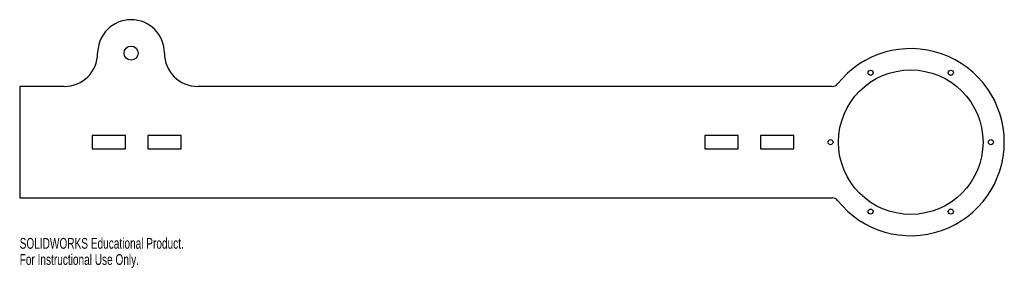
# Model space of a CAD drawing. Header units: millimetres. Extents: x -400 to 42, y -57 to 55.
import ezdxf

# ---------------------------------------------------------------- set-up
doc = ezdxf.new("R2010")
doc.units = ezdxf.units.MM
doc.styles.add('SLDTEXTSTYLE0', font='TXT', dxfattribs={"width": 0.7})

msp = doc.modelspace()

# ---------------------------------------------------------------- linework, layer by layer
at = {"color": 7, "linetype": 'Continuous', "lineweight": 25}
for p, q in [((-380, 25), (-400, 25)), ((-400, 25), (-400, -25)), ((-35.23, 25), (-320, 25)), ((-367.5, 3), (-367.5, -3)), ((-352.5, 3), (-367.5, 3)), ((-352.5, -3), (-352.5, 3)), ((-342.5, 3), (-342.5, -3)), ((-327.5, 3), (-342.5, 3)), ((-327.5, -3), (-327.5, 3)), ((-92.5, 3), (-92.5, -3)), ((-77.5, 3), (-92.5, 3)), ((-77.5, -3), (-77.5, 3)), ((-67.5, 3), (-67.5, -3)), ((-52.5, 3), (-67.5, 3)), ((-52.5, -3), (-52.5, 3)), ((-367.5, -3), (-352.5, -3)), ((-342.5, -3), (-327.5, -3)), ((-92.5, -3), (-77.5, -3)), ((-67.5, -3), (-52.5, -3)), ((-400, -25), (-35.23, -25))]:
    msp.add_line(p, q, dxfattribs=at)
for centre, radius in [((-350, 40), 3.17), ((0, 0), 32.45), ((-18, 31.18), 1.13), ((18, 31.18), 1.13), ((-36, 0), 1.13), ((36, 0), 1.13), ((-18, -31.18), 1.13), ((18, -31.18), 1.13)]:
    msp.add_circle(centre, radius, dxfattribs=at)
for centre, radius, start, end in [((-350, 40), 15, 0, 180), ((-380, 40), 15, 270, 0), ((-320, 40), 15, 180, 270), ((0, 0), 42, 218.4786, 141.5214), ((-35.23, 28), 3, 270, 321.5214), ((-35.23, -28), 3, 38.4786, 90)]:
    msp.add_arc(centre, radius, start, end, dxfattribs=at)

# ---------------------------------------------------------------- texts
at = {"color": 7, "linetype": 'Continuous', "char_height": 4.8336, "attachment_point": 1, "style": 'SLDTEXTSTYLE0'}
for s, insert in [('SOLIDWORKS Educational Product.', (-400, -43.02)), ('For Instructional Use Only.', (-400, -50.27))]:
    msp.add_mtext(s, dxfattribs=dict(at, insert=insert))

doc.saveas('drawing.dxf')
